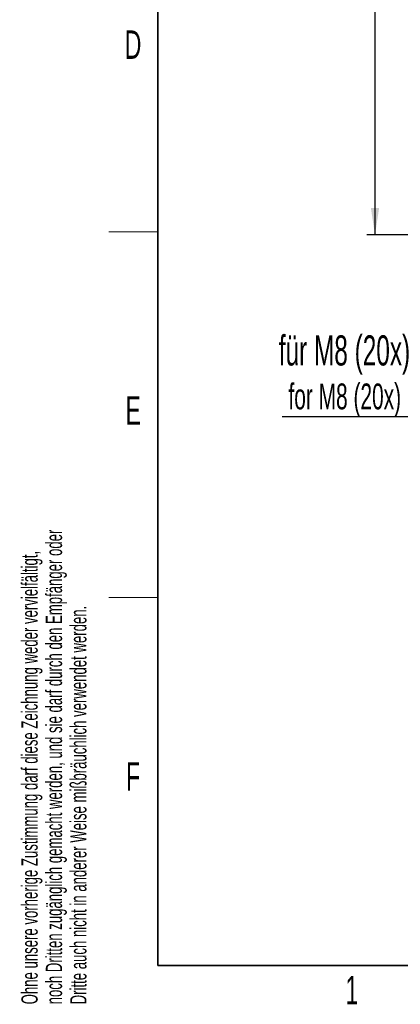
# Model space of a CAD drawing. Header units: millimetres. Extents: x 5 to 418, y 2 to 292.
# Tile 1 of 74: x 9 to 56, y 7 to 128. Entities that reach past the tile are written whole.
import ezdxf

# ---------------------------------------------------------------- set-up
doc = ezdxf.new("R2010")
doc.units = ezdxf.units.MM
doc.layers.add('SLD-0', color=7, linetype='Continuous')
doc.styles.add('SLDTEXTSTYLE0', font='TXT', dxfattribs={"width": 0.605})
doc.dimstyles.new('SLDDIMSTYLE0', dxfattribs={"dimtxt": 3.5, "dimasz": 3.302, "dimexe": 0, "dimexo": 0.0625, "dimgap": 0.875, "dimtad": 1, "dimlfac": 6, "dimrnd": 1e-09, "dimzin": 12, "dimdsep": 46, "dimtxsty": 'SLDTEXTSTYLE0', "dimsah": 1, "dimcen": 0.09, "dimadec": 0, "dimazin": 3, "dimtfac": 1, "dimtofl": 0, "dimtmove": 0, "dimatfit": 3, "dimfxl": 1, "dimfrac": 2, "dimtolj": 1, "dimtzin": 12, "dimarcsym": 0})

# ---------------------------------------------------------------- blocks, each defined once
blk = doc.blocks.new('_D_8')
at = {"layer": 'SLD-0', "color": 7}
for p, q in [((68.8, 247.7), (51.7, 247.7)), ((52.7, 247.7), (52.7, 101.87)), ((68.31, 101.87), (51.7, 101.87))]:
    blk.add_line(p, q, dxfattribs=at)
for points in [[(52.7, 247.7), (52.19, 244.4), (53.21, 244.4)], [(52.7, 101.87), (53.21, 105.17), (52.19, 105.17)]]:
    blk.add_solid(points, dxfattribs=at)
at = {"layer": 'SLD-0', "color": 7, "insert": (48.19, 170.77), "char_height": 3.5, "attachment_point": 1, "rotation": 90, "style": 'SLDTEXTSTYLE0'}
blk.add_mtext('875', dxfattribs=at)
blk = doc.blocks.new('SW_NOTE_0_1')
at = {"layer": 'SLD-0', "color": 0}
blk.add_line((-27.82, 0), (0, 0), dxfattribs=at)
at = {"layer": 'SLD-0', "color": 0, "attachment_point": 1, "style": 'SLDTEXTSTYLE0'}
for s, insert, char_height in [('für M8 (20x)', (-28.24, 9.99), 3.7042), ('for M8 (20x)', (-27.05, 4.07), 3.175)]:
    blk.add_mtext(s, dxfattribs=dict(at, insert=insert, char_height=char_height))

msp = doc.modelspace()

# ---------------------------------------------------------------- linework, layer by layer
at = {"layer": 'SLD-0', "lineweight": 35}
for p, q in [((26, 282.5), (26, 12)), ((26, 12), (408, 12))]:
    msp.add_line(p, q, dxfattribs=at)
at = {"layer": 'SLD-0', "lineweight": 18}
for p, q in [((20, 102.25), (26, 102.25)), ((20, 57.25), (26, 57.25))]:
    msp.add_line(p, q, dxfattribs=at)

# ---------------------------------------------------------------- block references
at = {"layer": 'SLD-0', "color": 7}
msp.add_blockref('SW_NOTE_0_1', (69.1119, 79.5103), dxfattribs=at)

# ---------------------------------------------------------------- texts
at = {"layer": 'SLD-0', "char_height": 3.5, "attachment_point": 2, "style": 'SLDTEXTSTYLE0'}
for s, insert in [('D', (22.9597, 127.0011)), ('E', (22.9816, 82.0011)), ('F', (22.9536, 37.0011)), ('1', (49.8527, 10.743))]:
    msp.add_mtext(s, dxfattribs=dict(at, insert=insert))
at = {"layer": 'SLD-0', "char_height": 2, "attachment_point": 1, "rotation": 90, "style": 'SLDTEXTSTYLE0'}
for s, insert in [('noch Dritten zugänglich gemacht werden, und sie darf durch den Empfänger oder', (12.2299, 7.2381)), ('Ohne unsere vorherige Zustimmung darf diese Zeichnung weder vervielfältigt,', (9.2299, 7.2381)), ('Dritte auch nicht in anderer Weise mißbräuchlich verwendet werden.', (15.2299, 7.2381))]:
    msp.add_mtext(s, dxfattribs=dict(at, insert=insert))

# ---------------------------------------------------------------- dimensions: what is measured, and where the dimension line sits
at = {"layer": 'SLD-0', "color": 7}
dim = msp.add_linear_dim(base=(52.6974, 101.8669), p1=(68.803, 247.7002), p2=(68.3055, 101.8669), angle=90, dimstyle='SLDDIMSTYLE0', dxfattribs=at)
dim.commit()
dim.dimension.update_dxf_attribs({"geometry": '_D_8', "text_midpoint": (52.6974, 174.7836), "dimtype": 160})

doc.saveas('drawing.dxf')
